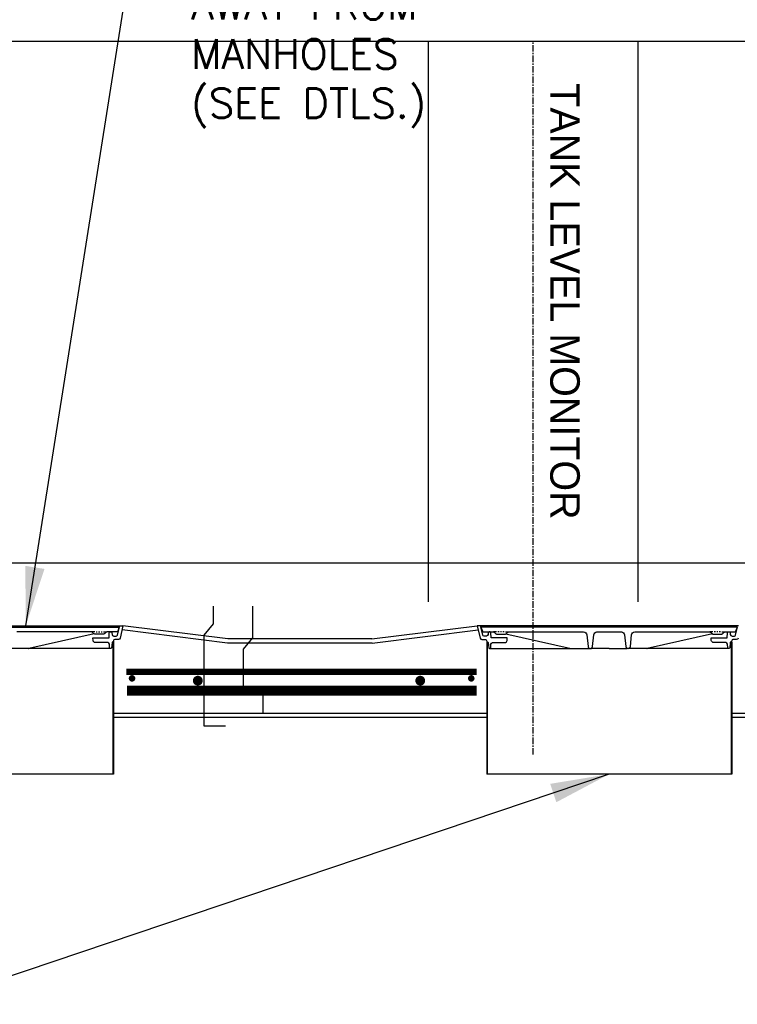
# Model space of a CAD drawing. Extents: x 2360 to 5106, y -824 to 622.
# Tile 70 of 124: x 3520 to 3574, y 474 to 549. Entities that reach past the tile are written whole.
import ezdxf

# ---------------------------------------------------------------- set-up
doc = ezdxf.new("R2010")
doc.units = 0
doc.header["$MEASUREMENT"] = 0
for name, pattern in [('CENTER1', [0.6625, 0.5, -0.075, 0.0125, -0.075]), ('HIDDEN', [0.375, 0.25, -0.125]), ('TANK-SLAB$0$DASHED', [0.75, 0.5, -0.25])]:
    doc.linetypes.add(name, pattern=pattern)
doc.layers.get('DEFPOINTS').update_dxf_attribs({"linetype": 'CONTINUOUS'})
for name, color, linetype in [('REBAR', 4, 'TANK-SLAB$0$DASHED'), ('TANK-MANHOLE', 2, 'CONTINUOUS'), ('TANK-SLAB', 6, 'CONTINUOUS'), ('TEXT', 3, 'CONTINUOUS')]:
    doc.layers.add(name, color=color, linetype=linetype)
doc.styles.add('SIMPFRAC', font='simpfrac')
doc.styles.add('SIMPLEX', font='simplex')
doc.dimstyles.new('DIM48', dxfattribs={"dimscale": 48, "dimtxt": 0.09375, "dimasz": 0.09375, "dimexe": 0.0625, "dimexo": 0.0625, "dimgap": 0.0625, "dimtad": 1, "dimdec": 4, "dimzin": 3, "dimdsep": 46, "dimlunit": 4, "dimtxsty": 'SIMPLEX', "dimcen": 0, "dimclrd": 3, "dimclre": 3, "dimclrt": 3, "dimadec": 0, "dimazin": 0, "dimtfac": 1, "dimtdec": 4, "dimtofl": 0, "dimtmove": 2, "dimatfit": 3, "dimfxl": 1, "dimfrac": 2, "dimtolj": 1, "dimtzin": 3, "dimarcsym": 0})

msp = doc.modelspace()

# ---------------------------------------------------------------- linework, layer by layer
at = {"layer": 'DEFPOINTS'}
for p, q in [((3212.91667, 547.0545), (3829.67305, 547.0545)), ((3550.92284, 504.31933), (3550.92284, 547.04714)), ((3566.92284, 504.31479), (3566.92284, 547.04714)), ((3212.91667, 507.27099), (3829.67305, 507.27099))]:
    msp.add_line(p, q, dxfattribs=at)
at = {"layer": 'DEFPOINTS', "linetype": 'CENTER1'}
msp.add_line((3558.92284, 492.65712), (3558.92284, 547.0545), dxfattribs=at)
at = {"layer": 'DEFPOINTS'}
for points in [[(3534.50863, 503.98817), (3534.50863, 502.63612), (3533.79321, 501.75988), (3533.79321, 494.86376), (3535.45223, 494.86376)], [(3537.50863, 503.98817), (3537.50863, 501.56696), (3536.79321, 500.69072), (3536.79321, 497.86376), (3538.30115, 497.86376), (3538.30115, 495.80382)]]:
    msp.add_lwpolyline(points, dxfattribs=at)
at = {"layer": 'REBAR', "linetype": 'HIDDEN', "const_width": 0.5}
msp.add_lwpolyline([(3554.61546, 498.97139), (3527.87945, 498.97139)], dxfattribs=at)
at = {"layer": 'REBAR'}
for points, const_width in [([(3528.19478, 498.47139, 1), (3528.44478, 498.47139, 1)], 0.25), ([(3533.14911, 498.29581, 1), (3533.52411, 498.29581, 1)], 0.375), ([(3550.11712, 498.29581, 1), (3550.49212, 498.29581, 1)], 0.375), ([(3554.07102, 498.47139, 1), (3554.32102, 498.47139, 1)], 0.25)]:
    msp.add_lwpolyline(points, format="xyb", close=True, dxfattribs=dict(at, const_width=const_width))
at = {"layer": 'REBAR', "const_width": 0.75}
msp.add_lwpolyline([(3554.61546, 497.53689), (3527.94086, 497.53689)], dxfattribs=at)
at = {"layer": 'TANK-MANHOLE', "color": 1, "linetype": 'Continuous'}
for p, q in [((3507.6951, 502.47878), (3527.44283, 502.47878)), ((3574.58528, 502.47879), (3554.83755, 502.47879)), ((3574.47704, 502.38586), (3564.71696, 502.38586)), ((3525.44043, 501.85892), (3520.45782, 500.75611)), ((3525.47877, 502.00858), (3525.24021, 502.00858)), ((3525.57447, 502.00858), (3525.67018, 502.00858)), ((3525.76588, 502.00858), (3525.86158, 502.00858)), ((3525.9559, 502.00858), (3526.05161, 502.00858)), ((3526.14731, 502.00858), (3526.38587, 502.00858)), ((3526.64525, 502.00858), (3526.72292, 502.00858)), ((3556.13307, 502.00859), (3555.89451, 502.00859)), ((3556.32447, 502.00859), (3556.22877, 502.00859)), ((3556.5145, 502.00859), (3556.41879, 502.00859)), ((3556.7059, 502.00859), (3556.6102, 502.00859)), ((3556.80161, 502.00859), (3557.04017, 502.00859)), ((3556.83995, 501.85893), (3561.82256, 500.75612)), ((3572.59398, 501.85893), (3567.60688, 500.75496)), ((3572.63231, 502.00859), (3572.39375, 502.00859)), ((3572.82372, 502.00859), (3572.72802, 502.00859)), ((3573.01374, 502.00859), (3572.91804, 502.00859)), ((3573.20515, 502.00859), (3573.10945, 502.00859)), ((3573.30086, 502.00859), (3573.53942, 502.00859)), ((3520.40927, 500.75195), (3518.90882, 500.75195)), ((3526.67992, 500.75195), (3520.42925, 500.75195)), ((3526.86023, 501.25405), (3526.86023, 491.16767)), ((3526.86023, 501.22076), (3526.90878, 501.22076)), ((3526.90878, 501.22076), (3526.90878, 491.16767)), ((3555.3716, 501.22077), (3555.3716, 491.16768)), ((3555.42014, 501.22077), (3555.3716, 501.22077)), ((3555.42014, 501.25406), (3555.42014, 491.16768)), ((3555.60045, 500.75196), (3561.85112, 500.75196)), ((3561.8711, 500.75196), (3563.37156, 500.75196)), ((3564.71696, 500.75196), (3563.37156, 500.75196)), ((3564.71696, 500.75196), (3566.06237, 500.75196)), ((3567.58336, 500.75196), (3566.06237, 500.75196)), ((3573.83347, 500.75196), (3567.60232, 500.75196)), ((3574.01517, 501.22077), (3574.01517, 491.16768)), ((3574.01517, 501.22077), (3574.06233, 501.22077)), ((3574.06233, 501.22077), (3574.06233, 491.16768)), ((3526.90878, 491.16767), (3508.19216, 491.16767)), ((3574.06233, 491.16768), (3555.3716, 491.16768))]:
    msp.add_line(p, q, dxfattribs=at)
for points in [[(3517.56341, 502.38585), (3527.32211, 502.38585), (3527.31656, 502.32205), (3527.22464, 502.07019, -0.31505687), (3527.13658, 502.00858), (3526.38587, 502.00858, 0.20068244), (3526.31913, 501.98067), (3526.21958, 501.87976, -0.20068244), (3526.15284, 501.85185), (3525.81304, 501.85185), (3525.47324, 501.85185, -0.20067998), (3525.40649, 501.87976), (3525.30695, 501.98067, 0.20067998), (3525.24021, 502.00858), (3519.52013, 502.00858, 0.38381878)], [(3564.71696, 502.38586), (3554.95826, 502.38586), (3554.96381, 502.32206), (3555.05573, 502.0702, 0.31505687), (3555.1438, 502.00859), (3555.89451, 502.00859, -0.20068244), (3555.96125, 501.98068), (3556.06079, 501.87977, 0.20068244), (3556.12753, 501.85186), (3556.46734, 501.85186), (3556.80714, 501.85186, 0.20067998), (3556.87388, 501.87977), (3556.97343, 501.98068, -0.20067998), (3557.04017, 502.00859), (3562.76024, 502.00859, -0.38381878), (3563.00887, 501.78476), (3563.10286, 500.89185, 0.38381878), (3563.25825, 500.75196), (3563.28652, 500.75196, 0.38381878), (3563.44191, 500.89185), (3563.5359, 501.78476, -0.38381878), (3563.78627, 502.00859), (3565.64904, 502.00859, -0.38336671), (3565.89797, 501.78515), (3565.99345, 500.89161, 0.38336671), (3566.14882, 500.75196), (3566.17564, 500.75196, 0.38336671), (3566.33101, 500.89161), (3566.42649, 501.78515, -0.38336671), (3566.67508, 502.00859), (3572.39375, 502.00859, -0.20067998), (3572.46049, 501.98068), (3572.56004, 501.87977, 0.20067998), (3572.62678, 501.85186), (3572.96658, 501.85186), (3573.30639, 501.85186, 0.20068244), (3573.37313, 501.87977), (3573.47267, 501.98068, -0.20068244), (3573.53942, 502.00859), (3574.29151, 502.00859, 0.31505809), (3574.37958, 502.0702), (3574.4715, 502.32206), (3574.47704, 502.38586), (3564.71696, 502.38586)], [(3574.56309, 501.53978, -0.3489397), (3574.44124, 501.44269), (3574.16081, 501.44269, 0.39805274), (3574.0665, 501.35414), (3574.06094, 501.25406), (3574.00806, 501.25406, 0.38836603), (3573.94581, 501.19711), (3573.91115, 500.8089, -0.38836603), (3573.8489, 500.75196), (3573.81962, 500.75196, -0.39889443), (3573.75721, 500.81117), (3573.74327, 501.07598, 0.39889443), (3573.61844, 501.19441), (3572.69056, 501.19441, -0.39805028), (3572.50335, 501.37151), (3572.49223, 501.57168), (3573.71835, 501.57168), (3573.73779, 501.9493, -0.39923087), (3573.8002, 502.00859), (3573.87922, 502.00859, -0.39953151), (3573.94164, 501.94924), (3573.94779, 501.82728, 0.39953151), (3574.08824, 501.69374), (3574.26651, 501.69374, 0.34858266), (3574.35781, 501.76619), (3574.50715, 502.40646, -0.35017412)]]:
    msp.add_lwpolyline(points, format="xyb", dxfattribs=at)
for points in [[(3526.72429, 502.00858, -0.39953151), (3526.78671, 501.94923), (3526.79286, 501.82727, 0.39953151), (3526.9333, 501.69373), (3527.11157, 501.69373, 0.34858266), (3527.20287, 501.76618), (3527.35221, 502.40644, -0.35017412), (3527.44283, 502.47878), (3527.62591, 502.47878), (3527.40815, 501.53977, -0.3489397), (3527.28631, 501.44268), (3527.00587, 501.44268, 0.39805274), (3526.91157, 501.35413), (3526.90601, 501.25405), (3526.85313, 501.25405, 0.38836603), (3526.79088, 501.1971), (3526.75622, 500.80889, -0.38836603), (3526.69396, 500.75195), (3526.66469, 500.75195, -0.39889443), (3526.60227, 500.81116), (3526.58833, 501.07597, 0.39889443), (3526.46351, 501.1944), (3525.53562, 501.1944, -0.39805028), (3525.34841, 501.3715), (3525.33729, 501.57167), (3526.56341, 501.57167), (3526.58285, 501.94929, -0.39923087), (3526.64527, 502.00858)], [(3555.55609, 502.00859, 0.39953151), (3555.49367, 501.94924), (3555.48752, 501.82728, -0.39953151), (3555.34707, 501.69374), (3555.1688, 501.69374, -0.34858266), (3555.0775, 501.76619), (3554.92816, 502.40646, 0.35017412), (3554.83755, 502.47879), (3554.65446, 502.47879), (3554.87222, 501.53978, 0.3489397), (3554.99407, 501.44269), (3555.2745, 501.44269, -0.39805274), (3555.36881, 501.35414), (3555.37437, 501.25406), (3555.42725, 501.25406, -0.38836603), (3555.4895, 501.19711), (3555.52416, 500.8089, 0.38836603), (3555.58641, 500.75196), (3555.61569, 500.75196, 0.39889443), (3555.6781, 500.81117), (3555.69204, 501.07598, -0.39889443), (3555.81687, 501.19441), (3556.74475, 501.19441, 0.39805028), (3556.93196, 501.37151), (3556.94308, 501.57168), (3555.71696, 501.57168), (3555.69752, 501.9493, 0.39923087), (3555.63511, 502.00859)]]:
    msp.add_lwpolyline(points, format="xyb", close=True, dxfattribs=at)
for centre, radius, start, end in [((3520.40927, 501.003), 0.25105, 270, 280.8735204), ((3561.8711, 501.00301), 0.25105, 259.1264796, 270), ((3567.58336, 500.84571), 0.09375, 270, 284.5308152)]:
    msp.add_arc(centre, radius, start, end, dxfattribs=at)
at = {"layer": 'TANK-SLAB', "color": 2, "linetype": 'Continuous'}
for p, q in [((3535.62583, 501.47879), (3527.62591, 502.47878)), ((3546.62087, 501.47879), (3554.65508, 502.48307)), ((3535.60638, 501.16629), (3527.55494, 502.17272)), ((3546.64033, 501.16629), (3554.72449, 502.17681)), ((3546.64033, 501.16629), (3535.60638, 501.16629)), ((3546.62087, 501.47879), (3535.62583, 501.47879)), ((3555.3716, 495.79129), (3526.90878, 495.79129)), ((3590.48753, 495.79125), (3574.06233, 495.79125)), ((3555.3716, 495.47879), (3526.90878, 495.47879)), ((3590.48753, 495.47875), (3574.06233, 495.47875))]:
    msp.add_line(p, q, dxfattribs=at)

# ---------------------------------------------------------------- texts
at = {"layer": 'TEXT', "linetype": 'Continuous', "style": 'SIMPFRAC'}
msp.add_text('TANK LEVEL MONITOR', height=2.25, rotation=270, dxfattribs=at).set_placement((3560.22233, 543.84759))
at = {"layer": 'TEXT', "insert": (3532.82897, 554.7034), "char_height": 2.25, "width": 52.9500821, "attachment_point": 1, "style": 'SIMPLEX'}
msp.add_mtext('EDGE OF SLOPE\\PAWAY FROM\\PMANHOLES\\P(SEE DTLS.)', dxfattribs=at)

# ---------------------------------------------------------------- leaders
at = {"layer": 'TEXT'}
for points in [[(3520.20807, 502.4882), (3528.3129, 553.63116), (3532.41331, 553.63116)], [(3564.71696, 491.16768), (3512.6819, 473.62026), (3505.81911, 473.62026)]]:
    msp.add_leader(points, dimstyle='DIM48', override={"dimgap": 0.0625, "dimtad": 0}, dxfattribs=at)

doc.saveas('drawing.dxf')
